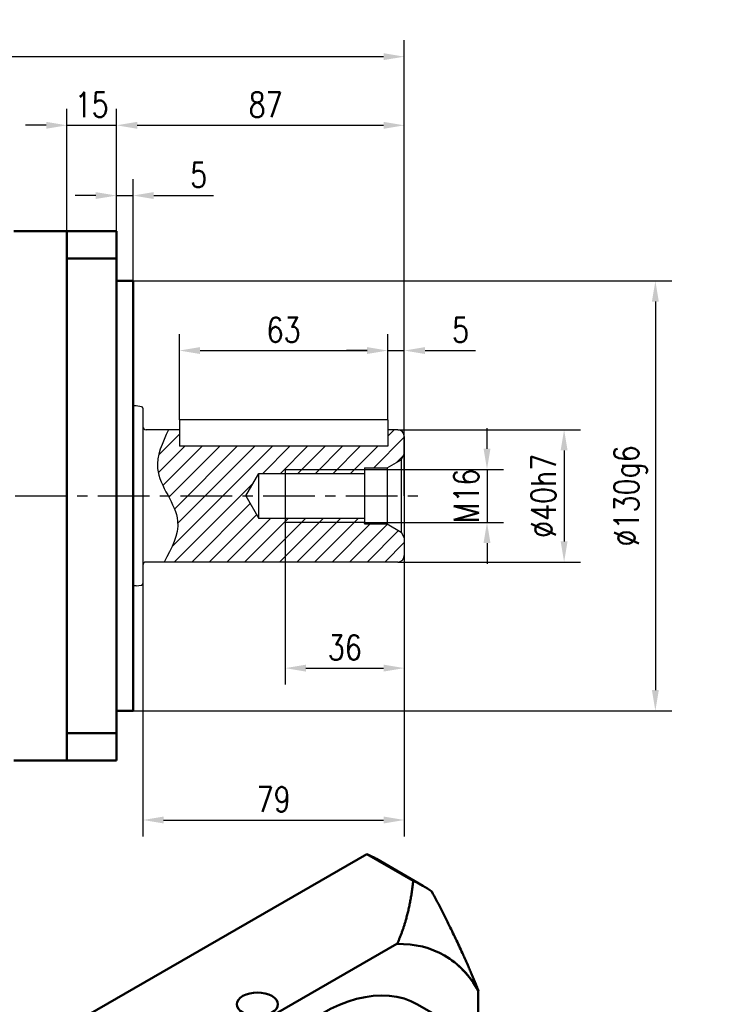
# Model space of a CAD drawing. Header units: inches. Extents: x 52 to 1026, y 12 to 645.
# Tile 4 of 5: x 551 to 763, y 310 to 608. Entities that reach past the tile are written whole.
import ezdxf

# ---------------------------------------------------------------- set-up
doc = ezdxf.new("R2010")
doc.units = ezdxf.units.IN
doc.header["$LTSCALE"] = 25
doc.header["$MEASUREMENT"] = 0
doc.linetypes.add('CENTER', pattern=[2, 1.25, -0.25, 0.25, -0.25])
doc.linetypes.add('实线', pattern=[0])
for name, color, linetype in [('1轮廓实线层', 7, 'Continuous'), ('2细线层', 4, 'Continuous'), ('3中心线层', 1, 'CENTER'), ('5剖面线层', 2, 'Continuous'), ('7标注层', 4, 'Continuous')]:
    doc.layers.add(name, color=color, linetype=linetype)
doc.layers.add('可见 (ISO)', color=7, linetype='实线', lineweight=50)
doc.styles.add('TH_GBDIM', font='romans.shx', dxfattribs={"width": 0.8, "bigfont": 'gbcbig.shx'})
doc.dimstyles.new('线性标注', dxfattribs={"dimscale": 2.5, "dimtxt": 3.5, "dimasz": 3, "dimexe": 2, "dimexo": 0, "dimgap": 1, "dimtad": 1, "dimdsep": 46, "dimtxsty": 'TH_GBDIM', "dimcen": 0.09, "dimclrt": 3, "dimadec": 0, "dimazin": 2, "dimtfac": 0.7, "dimtix": 1, "dimtmove": 0, "dimatfit": 0, "dimfxl": 1, "dimtzin": 0, "dimarcsym": 0})

# ---------------------------------------------------------------- blocks, each defined once
blk = doc.blocks.new('*D118')
at = {"layer": '7标注层', "color": 0, "lineweight": -2, "transparency": 16777216}
for p, q in [((580.38, 529.01), (748.26, 529.01)), ((743.26, 522.76), (743.26, 405.26)), ((584.77, 399.01), (748.26, 399.01))]:
    blk.add_line(p, q, dxfattribs=at)
at = {"layer": '7标注层', "color": 0, "transparency": 16777216}
for points in [[(742.21, 522.76), (744.3, 522.76), (743.26, 529.01)], [(742.21, 405.26), (744.3, 405.26), (743.26, 399.01)]]:
    blk.add_solid(points, dxfattribs=at)
at = {"layer": 'Defpoints', "color": 0, "transparency": 16777216}
for p in [(580.38, 529.01), (584.77, 399.01), (743.26, 399.01)]:
    blk.add_point(p, dxfattribs=at)
at = {"layer": '7标注层', "color": 3, "transparency": 16777216, "insert": (735.76, 464.01), "char_height": 7.5, "attachment_point": 5, "rotation": 90, "style": 'TH_GBDIM'}
blk.add_mtext('\\A1;%%c130g6', dxfattribs=at)
blk = doc.blocks.new('*D119')
at = {"layer": '7标注层', "color": 0, "lineweight": -2, "transparency": 16777216}
for p, q in [((665.38, 484.01), (720.67, 484.01)), ((715.67, 477.76), (715.67, 450.26)), ((665.38, 444.01), (720.67, 444.01))]:
    blk.add_line(p, q, dxfattribs=at)
at = {"layer": '7标注层', "color": 0, "transparency": 16777216}
for points in [[(714.63, 477.76), (716.72, 477.76), (715.67, 484.01)], [(714.63, 450.26), (716.72, 450.26), (715.67, 444.01)]]:
    blk.add_solid(points, dxfattribs=at)
at = {"layer": 'Defpoints', "color": 0, "transparency": 16777216}
for p in [(665.38, 484.01), (665.38, 444.01), (715.67, 444.01)]:
    blk.add_point(p, dxfattribs=at)
at = {"layer": '7标注层', "color": 3, "transparency": 16777216, "insert": (709.42, 464.01), "char_height": 7.5, "attachment_point": 5, "rotation": 90, "style": 'TH_GBDIM'}
blk.add_mtext('\\A1;%%c40h7', dxfattribs=at)
blk = doc.blocks.new('*D120')
at = {"layer": '7标注层', "color": 0, "lineweight": -2, "transparency": 16777216}
for p, q in [((692.37, 478.26), (692.37, 484.51)), ((655.04, 472.01), (697.37, 472.01)), ((692.37, 472.01), (692.37, 456.01)), ((655.04, 456.01), (697.37, 456.01)), ((692.37, 449.76), (692.37, 443.51))]:
    blk.add_line(p, q, dxfattribs=at)
at = {"layer": '7标注层', "color": 0, "transparency": 16777216}
for points in [[(691.33, 478.26), (693.41, 478.26), (692.37, 472.01)], [(691.33, 449.76), (693.41, 449.76), (692.37, 456.01)]]:
    blk.add_solid(points, dxfattribs=at)
at = {"layer": 'Defpoints', "color": 0, "transparency": 16777216}
for p in [(655.04, 472.01), (655.04, 456.01), (692.37, 456.01)]:
    blk.add_point(p, dxfattribs=at)
at = {"layer": '7标注层', "color": 3, "transparency": 16777216, "insert": (686.12, 464.01), "char_height": 7.5, "attachment_point": 5, "rotation": 90, "style": 'TH_GBDIM'}
blk.add_mtext('M16', dxfattribs=at)
blk = doc.blocks.new('*D121')
at = {"layer": '7标注层', "color": 0, "lineweight": -2, "transparency": 16777216}
for p, q in [((599.38, 487.01), (599.38, 512.96)), ((662.38, 487.01), (662.38, 512.96)), ((605.63, 507.96), (656.13, 507.96))]:
    blk.add_line(p, q, dxfattribs=at)
at = {"layer": '7标注层', "color": 0, "transparency": 16777216}
for points in [[(605.63, 509), (605.63, 506.92), (599.38, 507.96)], [(656.13, 509), (656.13, 506.92), (662.38, 507.96)]]:
    blk.add_solid(points, dxfattribs=at)
at = {"layer": 'Defpoints', "color": 0, "transparency": 16777216}
for p in [(662.38, 507.96), (599.38, 487.01), (662.38, 487.01)]:
    blk.add_point(p, dxfattribs=at)
at = {"layer": '7标注层', "color": 3, "transparency": 16777216, "insert": (630.88, 514.21), "char_height": 7.5, "attachment_point": 5, "style": 'TH_GBDIM'}
blk.add_mtext('63', dxfattribs=at)
blk = doc.blocks.new('*D122')
at = {"layer": '7标注层', "color": 0, "lineweight": -2, "transparency": 16777216}
for p, q in [((662.38, 487.01), (662.38, 512.96)), ((667.38, 480.44), (667.38, 512.96)), ((656.13, 507.96), (649.88, 507.96)), ((662.38, 507.96), (667.38, 507.96)), ((673.63, 507.96), (688.88, 507.96))]:
    blk.add_line(p, q, dxfattribs=at)
at = {"layer": '7标注层', "color": 0, "transparency": 16777216}
for points in [[(656.13, 509), (656.13, 506.92), (662.38, 507.96)], [(673.63, 509), (673.63, 506.92), (667.38, 507.96)]]:
    blk.add_solid(points, dxfattribs=at)
at = {"layer": 'Defpoints', "color": 0, "transparency": 16777216}
for p in [(667.38, 507.96), (662.38, 487.01), (667.38, 480.44)]:
    blk.add_point(p, dxfattribs=at)
at = {"layer": '7标注层', "color": 3, "transparency": 16777216, "insert": (684.38, 514.21), "char_height": 7.5, "attachment_point": 5, "style": 'TH_GBDIM'}
blk.add_mtext('5', dxfattribs=at)
blk = doc.blocks.new('*D123')
at = {"layer": '7标注层', "color": 0, "lineweight": -2, "transparency": 16777216}
for p, q in [((667.38, 448), (667.38, 360.99)), ((588.38, 437.54), (588.38, 360.99)), ((594.63, 365.99), (661.13, 365.99))]:
    blk.add_line(p, q, dxfattribs=at)
at = {"layer": '7标注层', "color": 0, "transparency": 16777216}
for points in [[(594.63, 367.03), (594.63, 364.95), (588.38, 365.99)], [(661.13, 367.03), (661.13, 364.95), (667.38, 365.99)]]:
    blk.add_solid(points, dxfattribs=at)
at = {"layer": 'Defpoints', "color": 0, "transparency": 16777216}
for p in [(667.38, 448), (588.38, 437.54), (667.38, 365.99)]:
    blk.add_point(p, dxfattribs=at)
at = {"layer": '7标注层', "color": 3, "transparency": 16777216, "insert": (627.88, 372.24), "char_height": 7.5, "attachment_point": 5, "style": 'TH_GBDIM'}
blk.add_mtext('79', dxfattribs=at)
blk = doc.blocks.new('*D124')
at = {"layer": '7标注层', "color": 0, "lineweight": -2, "transparency": 16777216}
for p, q in [((631.38, 456.01), (631.38, 406.92)), ((667.38, 449.15), (667.38, 406.92)), ((637.63, 411.92), (661.13, 411.92))]:
    blk.add_line(p, q, dxfattribs=at)
at = {"layer": '7标注层', "color": 0, "transparency": 16777216}
for points in [[(637.63, 412.96), (637.63, 410.88), (631.38, 411.92)], [(661.13, 412.96), (661.13, 410.88), (667.38, 411.92)]]:
    blk.add_solid(points, dxfattribs=at)
at = {"layer": 'Defpoints', "color": 0, "transparency": 16777216}
for p in [(631.38, 456.01), (667.38, 449.15), (667.38, 411.92)]:
    blk.add_point(p, dxfattribs=at)
at = {"layer": '7标注层', "color": 3, "transparency": 16777216, "insert": (649.38, 418.17), "char_height": 7.5, "attachment_point": 5, "style": 'TH_GBDIM'}
blk.add_mtext('36', dxfattribs=at)
blk = doc.blocks.new('*D125')
at = {"layer": '7标注层', "color": 0, "lineweight": -2, "transparency": 16777216}
for p, q in [((580.38, 543.51), (580.38, 581.07)), ((667.38, 480.44), (667.38, 581.07)), ((586.63, 576.07), (661.13, 576.07))]:
    blk.add_line(p, q, dxfattribs=at)
at = {"layer": '7标注层', "color": 0, "transparency": 16777216}
for points in [[(586.63, 577.11), (586.63, 575.03), (580.38, 576.07)], [(661.13, 577.11), (661.13, 575.03), (667.38, 576.07)]]:
    blk.add_solid(points, dxfattribs=at)
at = {"layer": 'Defpoints', "color": 0, "transparency": 16777216}
for p in [(667.38, 576.07), (580.38, 543.51), (667.38, 480.44)]:
    blk.add_point(p, dxfattribs=at)
at = {"layer": '7标注层', "color": 3, "transparency": 16777216, "insert": (625.47, 582.32), "char_height": 7.5, "attachment_point": 5, "style": 'TH_GBDIM'}
blk.add_mtext('87', dxfattribs=at)
blk = doc.blocks.new('*D130')
at = {"layer": '7标注层', "color": 0, "lineweight": -2, "transparency": 16777216}
for p, q in [((580.38, 516.13), (580.38, 559.83)), ((585.38, 529.01), (585.38, 559.83)), ((574.13, 554.83), (567.88, 554.83)), ((580.38, 554.83), (585.38, 554.83)), ((591.63, 554.83), (609.71, 554.83))]:
    blk.add_line(p, q, dxfattribs=at)
at = {"layer": '7标注层', "color": 0, "transparency": 16777216}
for points in [[(574.13, 555.87), (574.13, 553.79), (580.38, 554.83)], [(591.63, 555.87), (591.63, 553.79), (585.38, 554.83)]]:
    blk.add_solid(points, dxfattribs=at)
at = {"layer": 'Defpoints', "color": 0, "transparency": 16777216}
for p in [(585.38, 554.83), (585.38, 529.01), (580.38, 516.13)]:
    blk.add_point(p, dxfattribs=at)
at = {"layer": '7标注层', "color": 3, "transparency": 16777216, "insert": (605.21, 561.08), "char_height": 7.5, "attachment_point": 5, "style": 'TH_GBDIM'}
blk.add_mtext('5', dxfattribs=at)
blk = doc.blocks.new('*D131')
at = {"layer": '7标注层', "color": 0, "lineweight": -2, "transparency": 16777216}
for p, q in [((404.38, 533.81), (404.38, 601.84)), ((667.38, 464.01), (667.38, 601.84)), ((410.63, 596.84), (661.13, 596.84))]:
    blk.add_line(p, q, dxfattribs=at)
at = {"layer": '7标注层', "color": 0, "transparency": 16777216}
for points in [[(410.63, 597.88), (410.63, 595.8), (404.38, 596.84)], [(661.13, 597.88), (661.13, 595.8), (667.38, 596.84)]]:
    blk.add_solid(points, dxfattribs=at)
at = {"layer": 'Defpoints', "color": 0, "transparency": 16777216}
for p in [(667.38, 596.84), (404.38, 533.81), (667.38, 464.01)]:
    blk.add_point(p, dxfattribs=at)
at = {"layer": '7标注层', "color": 3, "transparency": 16777216, "insert": (535.88, 603.09), "char_height": 7.5, "attachment_point": 5, "style": 'TH_GBDIM'}
blk.add_mtext('263', dxfattribs=at)
blk = doc.blocks.new('*D137')
at = {"layer": '7标注层', "color": 0, "lineweight": -2, "transparency": 16777216}
for p, q in [((565.38, 525.38), (565.38, 581.07)), ((580.38, 525.38), (580.38, 581.07)), ((559.13, 576.07), (552.88, 576.07)), ((565.38, 576.07), (580.38, 576.07)), ((586.63, 576.07), (592.88, 576.07))]:
    blk.add_line(p, q, dxfattribs=at)
at = {"layer": '7标注层', "color": 0, "transparency": 16777216}
for points in [[(559.13, 577.11), (559.13, 575.03), (565.38, 576.07)], [(586.63, 577.11), (586.63, 575.03), (580.38, 576.07)]]:
    blk.add_solid(points, dxfattribs=at)
at = {"layer": 'Defpoints', "color": 0, "transparency": 16777216}
for p in [(580.38, 576.07), (565.38, 525.38), (580.38, 525.38)]:
    blk.add_point(p, dxfattribs=at)
at = {"layer": '7标注层', "color": 3, "transparency": 16777216, "insert": (572.88, 582.32), "char_height": 7.5, "attachment_point": 5, "style": 'TH_GBDIM'}
blk.add_mtext('15', dxfattribs=at)
blk = doc.blocks.new('B-GPBS160-单级')
at = {"layer": '可见 (ISO)', "ltscale": 1.31579}
for p, q in [((201, 294.04), (313.25, 358.85)), ((331.95, 348.06), (313.25, 358.85)), ((317.12, 356.89), (335.82, 346.09)), ((263.64, 287.1), (325.28, 322.69)), ((325.28, 322.69), (325.42, 322.61)), ((358.24, 303.66), (358.1, 303.74)), ((358.1, 303.74), (358.1, 284.15)), ((357.75, 284.36), (333.7, 298.24)), ((201, 294.04), (219.7, 283.25)), ((294.6, 294.2), (294.95, 294.4)), ((263.78, 287.02), (263.64, 287.1)), ((212.18, 270.23), (193.48, 281.03)), ((193.48, 151.41), (193.48, 281.03)), ((358.27, 281.17), (358.26, 281.17)), ((364.98, 277.29), (358.28, 281.17)), ((371.32, 252.35), (422.1, 281.67)), ((431.99, 275.95), (422.1, 281.67)), ((425.07, 280.13), (434.97, 274.41)), ((431.99, 275.95), (330.44, 217.32)), ((330.93, 216.79), (432.21, 275.26)), ((365.69, 276.89), (367.32, 275.94)), ((327.83, 272.97), (328.19, 273.17)), ((394.75, 265.88), (383.74, 272.24)), ((437.79, 272.04), (437.79, 171.84)), ((340.21, 266.23), (343.74, 268.27)), ((359.65, 258.68), (360.01, 258.88)), ((320.54, 223.04), (371.32, 252.35)), ((376.62, 237.76), (380.15, 242.16)), ((383.7, 237.14), (379.45, 239.59)), ((380.15, 242.16), (383.69, 241.85)), ((383.69, 241.85), (383.7, 237.14)), ((376.63, 233.05), (376.62, 237.76)), ((376.62, 234.78), (380.16, 232.74)), ((383.7, 237.14), (380.16, 232.74)), ((387.29, 237.03), (390.83, 234.99)), ((391.32, 235.59), (388.13, 237.44)), ((390.83, 234.99), (391.32, 235.59)), ((417.25, 235.57), (414.07, 237.4)), ((380.16, 232.74), (376.63, 233.05)), ((230.82, 159.08), (230.82, 230.26)), ((230.82, 230.26), (230.96, 230.17)), ((375, 229.85), (378.19, 228.01)), ((378.68, 227.98), (375.14, 230.02)), ((378.19, 228.01), (378.68, 227.98)), ((320.54, 223.04), (330.44, 217.32)), ((400.51, 216.46), (396.66, 207.38)), ((400.86, 216.26), (397.02, 207.18)), ((400.03, 206.21), (404.85, 214.97)), ((314.75, 154.37), (314.75, 213)), ((324.65, 207.29), (314.75, 213)), ((381.19, 210.43), (382.06, 202.82)), ((386.23, 204.98), (386.59, 213.35)), ((431.78, 209.38), (429, 210.99)), ((430.08, 214.24), (431.77, 214.09)), ((431.77, 214.09), (431.78, 209.38)), ((324.65, 207.29), (324.65, 90.03)), ((325.36, 90.18), (325.36, 207.13)), ((381.54, 210.22), (382.41, 202.62)), ((431.78, 209.38), (428.25, 204.98)), ((400.15, 201.85), (398.03, 203.08)), ((400.11, 205.05), (400.04, 205.09)), ((412.46, 205.1), (405.7, 198.79)), ((412.81, 204.89), (406.05, 198.59)), ((428.25, 204.98), (426.39, 205.14)), ((426.59, 205.94), (428.25, 204.98)), ((240.15, 199.89), (240.15, 199.48)), ((406.85, 194.74), (413.87, 199.8)), ((426.76, 200.22), (429.97, 198.37)), ((371.9, 191.63), (367.64, 195.69)), ((402.2, 192.3), (397.23, 195.17)), ((416.22, 197.03), (416.22, 197.85)), ((429.97, 198.37), (430.25, 197.96)), ((395.43, 191.89), (395.01, 191.64)), ((403.07, 191.89), (439.13, 171.07)), ((363.89, 189.61), (369.07, 187.04)), ((393.25, 189.2), (393.25, 186.86)), ((395.01, 186.75), (431.07, 165.93)), ((431.49, 166.66), (395.43, 187.48)), ((431.07, 163.21), (395.01, 184.03)), ((275.15, 181.72), (275.15, 181.32)), ((287.17, 174.38), (287.17, 170.29)), ((363.4, 172.61), (356.51, 170.45)), ((363.75, 172.4), (356.86, 170.25)), ((439.56, 170.82), (439.13, 171.07)), ((356.16, 164.07), (363.23, 167.73)), ((451.68, 163.73), (440.3, 170.3)), ((441.31, 168.37), (441.31, 166.04)), ((280.25, 150.12), (256.2, 164.01)), ((230.96, 158.99), (230.82, 159.08)), ((303.44, 161.31), (303.44, 160.9)), ((328.54, 154.48), (332.07, 158.88)), ((332.07, 158.88), (335.61, 158.57)), ((336, 162.23), (339.54, 160.18)), ((339.26, 160.59), (336.07, 162.44)), ((339.54, 160.18), (339.26, 160.59)), ((431.68, 129.09), (377.23, 160.53)), ((335.61, 153.86), (331.37, 156.31)), ((335.61, 158.57), (335.61, 153.86)), ((365.25, 156.5), (358.95, 149.14)), ((365.6, 156.29), (359.3, 148.94)), ((372.9, 154.65), (370.78, 155.88)), ((193.48, 151.41), (212.18, 140.62)), ((283.27, 151.27), (283.26, 151.27)), ((289.98, 147.39), (283.28, 151.26)), ((314.75, 95.74), (314.75, 154.37)), ((328.54, 149.77), (328.54, 154.48)), ((328.54, 151.5), (332.08, 149.46)), ((335.61, 153.86), (332.08, 149.46)), ((361.98, 145.55), (367.63, 153.73)), ((370.11, 153.09), (369.75, 153.29)), ((376.22, 151.05), (373.46, 141.93)), ((378.62, 142.71), (380.21, 151.58)), ((197.12, 149.04), (215.82, 138.25)), ((280.6, 149.92), (263.64, 140.13)), ((290.69, 146.98), (292.32, 146.04)), ((332.08, 149.46), (328.54, 149.77)), ((339.54, 146.15), (336, 148.2)), ((336.07, 147.27), (339.26, 145.43)), ((376.57, 150.84), (373.82, 141.73)), ((339.26, 145.43), (339.54, 146.15)), ((385.11, 143.14), (384.4, 142.74)), ((263.64, 140.13), (263.78, 140.05)), ((417.79, 137.11), (330.93, 86.96)), ((314.75, 127.32), (303.74, 133.67)), ((390.83, 130.57), (387.62, 132.42)), ((383.7, 126.1), (380.92, 127.7)), ((383.69, 130.73), (383.7, 126.1)), ((391.32, 130.54), (390.83, 130.57)), ((352.25, 122.98), (349.07, 124.82)), ((383.7, 126.1), (380.16, 121.7)), ((376.63, 122), (376.63, 122.35)), ((380.16, 121.7), (376.63, 122)), ((378.07, 122.91), (380.16, 121.7)), ((314.75, 95.74), (324.65, 90.03)), ((317.57, 93.93), (327.47, 88.22))]:
    blk.add_line(p, q, dxfattribs=at)
at = {"layer": '可见 (ISO)', "ltscale": 1.31579, "extrusion": (0, 0, -1)}
for centre, major_axis, start_param, end_param in [((257.12, 252.96), (60, 103.92), 6.220521, 6.283185), ((275.82, 242.17), (60, 103.92), 6.220521, 6.345849), ((294.6, 231.33), (50, 86.6), 5.948814, 6.617557), ((294.46, 231.41), (50, 86.6), 0.001414, 0.334371), ((294.95, 231.12), (-38.75, -67.12), 0, 3.141593), ((269.14, 298.28), (-8.25, 0), 5.497787, 11.780972), ((257.12, 252.96), (60, 103.92), 4.649725, 4.775053), ((319, 217.24), (-38.75, -67.12), 6.028497, 9.679466), ((294.6, 231.33), (50, 86.6), 4.378018, 5.04676), ((320.77, 216.22), (-37.5, -64.95), 6.282955, 9.425008), ((275.82, 242.17), (60, 103.92), 4.649725, 4.775053), ((328.19, 211.93), (-37.5, -64.95), 0, 3.141593), ((371.32, 187.03), (53.75, 93.1), 6.229268, 6.283185), ((381.57, 181.11), (53.5, 92.66), 6.231056, 6.335315), ((327.83, 212.14), (37.25, 64.52), 3.926991, 5.497787), ((360.01, 193.56), (40, 69.28), 4.854286, 6.141288), ((340.21, 204.99), (37.5, 64.95), 3.926991, 5.497787), ((427.47, 261.42), (2.75, 4.76), 5.542267, 10.165696), ((359.65, 193.77), (39.75, 68.85), 4.852193, 5.497787), ((381.22, 236.84), (4.75, 8.23), 5.523768, 7.509587), ((385.11, 179.07), (32.25, 55.86), 5.639351, 6.92702), ((384.75, 234.8), (-4.75, -8.23), 4.367994, 6.62758), ((381.22, 236.84), (-4.75, -8.23), 0.344395, 0.759417), ((385.11, 179.07), (32.25, 55.86), 4.068555, 5.356223), ((371.32, 187.03), (53.75, 93.1), 4.658472, 4.766306), ((385.11, 179.07), (-22, -38.11), 5.184251, 10.521623), ((384.75, 179.27), (22.5, 38.97), 5.503327, 7.391397), ((429.3, 209.08), (4.75, 8.23), 5.536075, 9.043441), ((381.57, 181.11), (53.5, 92.66), 4.660259, 4.764518), ((387.3, 213.71), (0.5, 0.866), 3.978091, 5.57328), ((385.11, 179.07), (21, 36.37), 5.57328, 6.048094), ((399.92, 216.56), (0.5, 0.866), 0.34745, 1.360097), ((400.27, 216.36), (0.5, 0.866), 6.048094, 7.643283), ((405.37, 214.71), (0.5, 0.866), 4.676223, 6.271412), ((385.11, 179.07), (21, 36.37), 6.271412, 6.746225), ((384.75, 179.27), (21, 36.37), 0.008418, 0.46304), ((334.97, 208.02), (2.75, 4.76), 5.542267, 10.165696), ((385.11, 179.07), (21, 36.37), 4.875149, 5.349962), ((380.84, 209.72), (0.5, 0.866), 5.349962, 6.945151), ((380.48, 209.92), (0.5, 0.866), 0.361367, 0.661966), ((360.01, 193.56), (-40, -69.28), 0.141897, 1.428899), ((359.65, 193.77), (39.75, 68.85), 3.926991, 4.572585), ((396.07, 207.49), (-0.5, -0.866), 4.50169, 6.040223), ((396.42, 207.28), (-0.5, -0.866), 4.50169, 6.040223), ((387.23, 177.85), (-13.13, -22.73), 5.578638, 10.124498), ((381.36, 202.32), (-0.5, -0.866), 3.803558, 5.342091), ((381.71, 202.11), (-0.5, -0.866), 3.803558, 5.342091), ((384.4, 179.48), (13.62, 23.6), 5.515971, 6.283185), ((386.93, 205.35), (-0.5, -0.866), 5.581151, 7.119684), ((386.58, 205.55), (-0.5, -0.866), 5.581151, 5.921818), ((400.55, 205.95), (-0.5, -0.866), 6.279283, 7.817816), ((412.25, 205.76), (-0.5, -0.866), 3.604633, 5.199822), ((412.61, 205.55), (-0.5, -0.866), 3.604633, 5.199822), ((432.84, 207.04), (-4.75, -8.23), 5.938791, 7.042602), ((405.84, 199.25), (-0.5, -0.866), 5.199822, 6.738354), ((405.49, 199.45), (-0.5, -0.866), 5.199822, 5.921818), ((384.75, 179.27), (-21, -36.37), 3.827951, 4.213855), ((385.11, 179.07), (-21, -36.37), 3.827951, 4.213855), ((413.96, 199.04), (0.5, 0.866), 5.374355, 6.969544), ((413.6, 199.24), (0.5, 0.866), 0.361367, 0.686358), ((368.2, 196.5), (-0.5, -0.866), 0.138367, 1.733556), ((406.94, 193.98), (0.5, 0.866), 3.835822, 5.374355), ((385.11, 179.07), (-32.25, -55.86), 4.068555, 4.39578), ((372.11, 192.65), (-0.5, -0.866), 4.88302, 5.976229), ((372.47, 192.45), (-0.5, -0.866), 4.88302, 6.421552), ((399.25, 189.69), (-5.4, 0), 5.497787, 8.63938), ((385.11, 179.07), (21, 36.37), 4.177017, 4.65183), ((363.41, 188.74), (0.5, 0.866), 4.65183, 6.247019), ((368.23, 186.37), (0.5, 0.866), 0.19045, 1.502367), ((368.58, 186.16), (0.5, 0.866), 6.247019, 7.785552), ((357.02, 171.14), (-0.5, -0.866), 5.723421, 7.31861), ((363.56, 173.49), (-0.5, -0.866), 4.184888, 5.723421), ((363.91, 173.29), (-0.5, -0.866), 4.184888, 5.723421), ((435.31, 168.86), (5.4, 0), 5.497787, 8.63938), ((356.67, 171.34), (-0.5, -0.866), 5.723421, 5.921818), ((363.19, 166.89), (0.5, 0.866), 5.548888, 7.08742), ((362.84, 167.1), (0.5, 0.866), 0.361367, 0.804235), ((384.4, 179.48), (-13.62, -23.6), 0, 0.767214), ((385.11, 179.07), (-21, -36.37), 0.337293, 0.812106), ((356.13, 163.23), (0.5, 0.866), 3.953699, 5.548888), ((294.6, 231.33), (-50, -86.6), 5.948814, 6.617557), ((333.14, 153.56), (4.75, 8.23), 5.523768, 5.938791), ((336.67, 151.51), (4.75, 8.23), 5.938791, 8.198376), ((384.75, 179.27), (-22.5, -38.97), 5.172943, 7.063043), ((364.92, 157.04), (0.5, 0.866), 0.345164, 1.883696), ((365.28, 156.84), (0.5, 0.866), 0.345164, 1.883696), ((257.12, 252.96), (-60, -103.92), 0, 0.062664), ((368.05, 153.32), (0.5, 0.866), 4.850756, 6.389289), ((375.57, 150.99), (0.5, 0.866), 0.361311, 1.185565), ((375.92, 150.79), (0.5, 0.866), 5.930217, 7.46875), ((384.75, 179.27), (-21, -36.37), 5.224214, 5.699028), ((380.9, 151.8), (0.5, 0.866), 4.152624, 5.691157), ((392.59, 151.57), (-0.5, -0.866), 4.631747, 5.224214), ((392.94, 151.36), (-0.5, -0.866), 4.631747, 5.224214), ((443.09, 145.59), (4.25, 7.36), 3.926991, 10.210176), ((439.41, 147.72), (-4.25, -7.36), 3.588948, 5.83583), ((333.14, 153.56), (-4.75, -8.23), 5.056784, 7.042602), ((358.63, 149.69), (-0.5, -0.866), 5.025289, 5.922258), ((358.98, 149.48), (-0.5, -0.866), 5.025289, 6.620478), ((385.11, 179.07), (-21, -36.37), 5.224214, 5.699028), ((294.46, 231.41), (-50, -86.6), 5.948814, 6.281771), ((385.11, 179.07), (-32.25, -55.86), 5.639351, 6.92702), ((362.41, 145.14), (-0.5, -0.866), 0.113974, 1.709163), ((385.11, 179.07), (-21, -36.37), 5.922346, 6.39716), ((385.11, 179.07), (-32.25, -55.86), 5.027664, 5.356223), ((275.82, 242.17), (-60, -103.92), 6.220521, 6.345849), ((384.75, 179.27), (-21, -36.37), 5.922346, 6.274767), ((372.81, 141.88), (-0.5, -0.866), 4.327157, 5.922346), ((373.17, 141.67), (-0.5, -0.866), 4.327157, 5.922346), ((379.31, 142.92), (-0.5, -0.866), 5.699028, 7.294217), ((378.96, 143.13), (-0.5, -0.866), 5.699028, 5.921818), ((381.22, 125.79), (4.75, 8.23), 0.381337, 3.888703), ((384.75, 123.75), (4.75, 8.23), 5.523768, 6.62758), ((334.97, 101.21), (2.75, 4.76), 5.542267, 10.165696), ((371.32, 187.03), (-53.75, -93.1), 0, 0.053917), ((381.57, 181.11), (-53.5, -92.66), 6.231056, 6.335315)]:
    blk.add_ellipse(centre, major_axis=major_axis, ratio=0.57735, start_param=start_param, end_param=end_param, dxfattribs=at)
at = {"layer": '可见 (ISO)', "ltscale": 1.31579}
for centre, major_axis, start_param, end_param in [((294.6, 231.33), (-38.5, -66.68), 3.926991, 5.497787), ((320.76, 216.22), (37.5, 64.95), 0, 3.141593), ((320.78, 216.21), (37.5, 64.95), 0, 3.141593), ((320.76, 216.22), (37.5, 64.96), 6.269993, 9.43797), ((327.48, 212.34), (37.5, 64.95), 6.273757, 9.434206), ((343.74, 202.95), (40, 69.28), 0, 3.141593), ((381.22, 181.32), (53.75, 93.1), 6.229268, 6.337103), ((327.83, 212.14), (-37.25, -64.52), 3.926991, 5.497787), ((359.3, 193.97), (40, 69.28), 0.121344, 1.449452), ((427.82, 261.22), (3, 5.2), 5.497787, 11.780972), ((359.65, 193.77), (-39.75, -68.85), 3.926991, 4.572585), ((381.57, 236.63), (5, 8.66), 5.1221, 9.015067), ((384.75, 179.27), (32.5, 56.29), 5.641165, 6.925206), ((381.57, 181.11), (32.5, 56.29), 0, 0.641789), ((385.11, 234.59), (-5, -8.66), 5.925205, 8.211962), ((381.57, 181.11), (-32.5, -56.29), 4.0706, 5.354178), ((384.75, 179.27), (-32.5, -56.29), 4.070369, 5.354409), ((370.97, 187.24), (-53.5, -92.66), 4.660259, 4.764518), ((385.11, 179.07), (22.75, 39.4), 5.169502, 10.540465), ((429.66, 208.87), (5, 8.66), 3.605712, 7.082357), ((381.22, 181.32), (-53.75, -93.1), 4.658472, 4.766306), ((384.4, 179.48), (22.5, 38.97), 5.497787, 6.275328), ((335.32, 207.81), (3, 5.2), 5.497787, 11.780972), ((433.19, 206.83), (-5, -8.66), 4.354408, 6.641166), ((359.3, 193.97), (-40, -69.28), 4.833733, 6.161841), ((359.65, 193.77), (-39.75, -68.85), 4.852193, 5.497787), ((385.11, 179.07), (14.12, 24.47), 5.874551, 9.833412), ((386.52, 178.25), (13.62, 23.6), 5.540933, 10.171462), ((384.75, 179.27), (15, 25.98), 0.242963, 0.702034), ((385.11, 179.07), (15, 25.98), 0.242963, 0.702034), ((385.11, 179.07), (15, 25.98), 5.828016, 6.287088), ((384.75, 179.27), (-15, -25.98), 4.082687, 4.541758), ((385.11, 179.07), (-15, -25.98), 4.082687, 4.541758), ((387.23, 177.85), (10, 17.32), 0, 3.141593), ((399.25, 189.2), (-6, 0), 5.497787, 7.068583), ((385.11, 179.07), (15, 25.98), 5.445782, 5.588956), ((384.75, 179.27), (-15, -25.98), 4.780819, 5.23989), ((385.11, 179.07), (-15, -25.98), 4.780819, 5.23989), ((435.31, 168.37), (6, 0), 3.926991, 7.068583), ((384.75, 179.27), (-15, -25.98), 5.47895, 5.938022), ((385.11, 179.07), (-15, -25.98), 5.47895, 5.938022), ((333.49, 153.35), (-5, -8.66), 3.551304, 7.444271), ((337.03, 151.31), (5, 8.66), 4.354408, 6.641166), ((385.11, 179.07), (15, 25.98), 3.733621, 3.982661), ((384.75, 179.27), (-15, -25.98), 6.18801, 6.283185), ((385.11, 179.07), (-15, -25.98), 6.177082, 6.636153), ((439.41, 147.72), (4, 6.93), 3.541685, 5.883093), ((381.57, 181.11), (-32.5, -56.29), 5.641397, 6.283185), ((384.75, 179.27), (-32.5, -56.29), 5.641165, 6.925206), ((384.4, 179.48), (-22.5, -38.97), 0.007857, 0.785398), ((381.57, 125.59), (-5, -8.66), 5.484014, 8.960658), ((385.11, 123.55), (5, 8.66), 5.925205, 8.211962), ((335.32, 101), (3, 5.2), 5.497787, 11.780972), ((381.22, 181.32), (-53.75, -93.1), 6.229268, 6.337103)]:
    blk.add_ellipse(centre, major_axis=major_axis, ratio=0.57735, start_param=start_param, end_param=end_param, dxfattribs=at)
for points, weights in [([(325.42, 322.61), (330.27, 333.09), (331.95, 348.06)], [1, 1.02242093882, 1.01768911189]), ([(339.46, 343.72), (351.58, 320.78), (358.24, 303.66)], [1.01768911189, 1.02242093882, 1]), ([(219.7, 283.25), (245.62, 284.22), (263.78, 287.02)], [1.01768911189, 1.02242093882, 1]), ([(230.96, 230.17), (224.3, 247.3), (212.18, 270.23)], [1, 1.02242093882, 1.01768911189]), ([(376.62, 236.5), (377.63, 238.15), (379.45, 239.59)], [1.05854321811, 1.11549119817, 1]), ([(379.45, 239.59), (379.29, 240.35), (379.21, 240.99)], [1, 1.03909076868, 1.05842610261]), ([(390.83, 234.99), (391.17, 234.96), (391.54, 234.92)], [1, 1.00054563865, 1]), ([(391.54, 234.92), (391.43, 235.26), (391.32, 235.59)], [1, 1.00001164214, 1]), ([(378.19, 228.01), (378.43, 227.75), (378.67, 227.49)], [1, 1.0000116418, 1]), ([(378.67, 227.49), (378.68, 227.74), (378.68, 227.98)], [1, 1.00054563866, 1]), ([(430.25, 213.12), (430.25, 212.84), (430.26, 212.57)], [1, 1.00001164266, 1]), ([(429.97, 198.37), (430.11, 198.05), (430.26, 197.71)], [1, 1.00054563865, 1]), ([(430.26, 197.71), (430.25, 197.83), (430.25, 197.96)], [1, 1.00001164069, 1]), ([(212.18, 140.62), (224.3, 149.56), (230.96, 158.99)], [1.01768911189, 1.02242093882, 1]), ([(339.96, 160.43), (339.61, 160.51), (339.26, 160.59)], [1, 1.00001164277, 1]), ([(339.54, 160.18), (339.74, 160.3), (339.96, 160.43)], [1, 1.0005456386, 1]), ([(328.54, 153.22), (329.55, 154.87), (331.37, 156.31)], [1.05854321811, 1.11549119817, 1]), ([(331.37, 156.31), (331.2, 157.07), (331.13, 157.7)], [1, 1.03909076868, 1.05842610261]), ([(339.26, 145.43), (339.61, 145.5), (339.96, 145.57)], [1, 1.00001164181, 1]), ([(339.96, 145.57), (339.74, 145.87), (339.54, 146.15)], [1, 1.00054563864, 1]), ([(263.78, 140.05), (245.62, 137.25), (219.7, 136.28)], [1, 1.02242093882, 1.01768911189]), ([(391.54, 130.65), (391.17, 130.61), (390.83, 130.57)], [1, 1.0005456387, 1]), ([(391.32, 130.54), (391.43, 130.59), (391.54, 130.65)], [1, 1.00001164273, 1]), ([(378.67, 123.22), (378.43, 123.09), (378.19, 122.96)], [1, 1.00001164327, 1])]:
    blk.add_rational_spline(points, weights, degree=2, dxfattribs=at)
for points in [[(432.21, 275.26), (432.14, 275.49), (432.07, 275.72), (431.99, 275.95)], [(437.79, 272.04), (437.79, 272.23), (437.79, 272.42), (437.79, 272.61)], [(388.13, 237.44), (387.85, 237.31), (387.57, 237.17), (387.29, 237.03)], [(388.13, 237.44), (388.14, 237.44), (388.14, 237.44), (388.15, 237.44)], [(375.14, 230.02), (375.09, 229.97), (375.04, 229.91), (375, 229.85)], [(375, 229.84), (375, 229.84), (375, 229.85), (375, 229.85)], [(320.33, 222.91), (320.4, 222.95), (320.47, 222.99), (320.54, 223.04)], [(330.93, 216.79), (330.77, 216.96), (330.61, 217.14), (330.44, 217.32)], [(314.75, 213), (314.75, 213.09), (314.75, 213.17), (314.75, 213.25)], [(325.36, 207.13), (325.12, 207.18), (324.89, 207.23), (324.65, 207.29)], [(336.07, 162.44), (336.05, 162.37), (336.02, 162.3), (336, 162.23)], [(336.07, 162.44), (336.08, 162.44), (336.08, 162.44), (336.08, 162.44)], [(336, 148.2), (336.02, 147.89), (336.05, 147.58), (336.07, 147.27)], [(336.08, 147.25), (336.08, 147.26), (336.08, 147.26), (336.07, 147.27)], [(324.65, 90.03), (324.89, 90.08), (325.12, 90.13), (325.36, 90.18)], [(330.93, 86.96), (330.77, 86.87), (330.61, 86.78), (330.44, 86.68)]]:
    blk.add_open_spline(points, degree=3, dxfattribs=at)
for points, knots in [([(384.16, 245.51), (384.5, 245.26), (384.8, 244.95), (385.41, 244.09), (385.67, 243.5), (386.01, 242.14), (386.06, 241.35), (385.95, 239.66), (385.77, 238.76), (385.2, 236.97), (384.81, 236.09), (383.87, 234.42), (383.32, 233.63), (382.1, 232.21), (381.43, 231.58), (380.02, 230.55), (379.27, 230.15), (377.78, 229.66), (377.04, 229.56), (376, 229.69), (375.7, 229.76), (375.41, 229.87)], [0.325712, 0.325712, 0.325712, 0.325712, 0.520232, 0.520232, 0.801983, 0.801983, 1.128945, 1.128945, 1.471833, 1.471833, 1.81201, 1.81201, 2.150143, 2.150143, 2.489862, 2.489862, 2.832764, 2.832764, 3.163257, 3.163257, 3.303724, 3.303724, 3.303724, 3.303724]), ([(432.24, 217.75), (432.58, 217.5), (432.88, 217.19), (433.5, 216.33), (433.75, 215.74), (434.09, 214.38), (434.14, 213.59), (434.03, 211.9), (433.85, 211), (433.28, 209.21), (432.9, 208.33), (431.96, 206.65), (431.41, 205.86), (430.19, 204.44), (429.52, 203.82), (428.1, 202.79), (427.36, 202.39), (426.47, 202.1), (426.33, 202.06), (426.2, 202.02)], [0.325712, 0.325712, 0.325712, 0.325712, 0.520232, 0.520232, 0.801983, 0.801983, 1.128945, 1.128945, 1.471833, 1.471833, 1.81201, 1.81201, 2.150143, 2.150143, 2.489862, 2.489862, 2.832764, 2.832764, 2.892824, 2.892824, 2.892824, 2.892824]), ([(395.01, 184.03), (394.47, 184.34), (394.01, 184.78), (393.4, 185.77), (393.25, 186.34), (393.25, 186.86)], [-1.8202596, -1.8202596, -1.8202596, -1.8202596, -1.5926933, -1.5926933, -1.3651269, -1.3651269, -1.3651269, -1.3651269]), ([(441.31, 166.04), (441.31, 165.7), (441.16, 165.34), (440.55, 164.63), (440.09, 164.28), (439.02, 163.66), (438.34, 163.35), (436.86, 162.86), (436.06, 162.67), (434.56, 162.49), (433.76, 162.47), (432.28, 162.68), (431.61, 162.9), (431.07, 163.21)], [0.455133, 0.455133, 0.455133, 0.455133, 0.682631, 0.682631, 0.91013, 0.91013, 1.137628, 1.137628, 1.365127, 1.365127, 1.592693, 1.592693, 1.82026, 1.82026, 1.82026, 1.82026]), ([(431.68, 129.09), (432.75, 128.47), (433.98, 128.11), (436.62, 127.9), (438.04, 128.1), (441.05, 129.04), (442.63, 129.86), (445.72, 132.02), (447.23, 133.38), (449.99, 136.48), (451.25, 138.22), (453.4, 141.9), (454.29, 143.85), (455.64, 147.76), (456.1, 149.74), (456.49, 153.55), (456.43, 155.39), (455.74, 158.72), (455.12, 160.22), (453.52, 162.38), (452.66, 163.16), (451.68, 163.73)], [0.785398, 0.785398, 0.785398, 0.785398, 1.054718, 1.054718, 1.347306, 1.347306, 1.67552, 1.67552, 2.012641, 2.012641, 2.347303, 2.347303, 2.680556, 2.680556, 3.015072, 3.015072, 3.352139, 3.352139, 3.681276, 3.681276, 3.926991, 3.926991, 3.926991, 3.926991]), ([(336.27, 162.07), (336.53, 161.85), (336.77, 161.6), (337.33, 160.81), (337.58, 160.22), (337.92, 158.86), (337.98, 158.06), (337.86, 156.38), (337.68, 155.48), (337.12, 153.69), (336.73, 152.81), (335.79, 151.13), (335.24, 150.34), (334.02, 148.92), (333.35, 148.29), (331.93, 147.27), (331.19, 146.87), (329.7, 146.38), (328.95, 146.28), (327.84, 146.42), (327.45, 146.52), (327.09, 146.68)], [0.364165, 0.364165, 0.364165, 0.364165, 0.520232, 0.520232, 0.801983, 0.801983, 1.128945, 1.128945, 1.471833, 1.471833, 1.81201, 1.81201, 2.150143, 2.150143, 2.489862, 2.489862, 2.832764, 2.832764, 3.163257, 3.163257, 3.342176, 3.342176, 3.342176, 3.342176]), ([(385.78, 132.01), (385.79, 131.95), (385.81, 131.89), (386.01, 131.1), (386.06, 130.3), (385.95, 128.61), (385.77, 127.72), (385.2, 125.93), (384.81, 125.05), (383.87, 123.37), (383.32, 122.58), (382.1, 121.16), (381.43, 120.53), (380.02, 119.51), (379.27, 119.11), (377.78, 118.62), (377.04, 118.52), (375.92, 118.66), (375.54, 118.76), (375.18, 118.92)], [0.775065, 0.775065, 0.775065, 0.775065, 0.801983, 0.801983, 1.128945, 1.128945, 1.471833, 1.471833, 1.81201, 1.81201, 2.150143, 2.150143, 2.489862, 2.489862, 2.832764, 2.832764, 3.163257, 3.163257, 3.342176, 3.342176, 3.342176, 3.342176])]:
    blk.add_open_spline(points, degree=3, knots=knots, dxfattribs=at)

msp = doc.modelspace()

# ---------------------------------------------------------------- hatches: boundary and pattern name
at = {"layer": '5剖面线层'}
h = msp.add_hatch(dxfattribs=at)
h.set_pattern_fill('ANSI31', color=2, scale=30)
edge = h.paths.add_edge_path()
edge.add_line((666.381, 453.085), (662.175, 455.513))
edge.add_line((662.175, 455.513), (655.375, 455.513))
edge.add_line((655.375, 455.513), (655.375, 456.013))
edge.add_line((655.375, 456.013), (631.375, 456.013))
edge.add_line((631.375, 456.013), (631.375, 457.213))
edge.add_line((631.375, 457.213), (623.375, 457.213))
edge.add_line((623.375, 457.213), (619.449, 464.013))
edge.add_line((619.449, 464.013), (595.998, 464.013))
edge.add_spline(control_points=[(595.998, 464.013), (597.332, 461.461), (600.655, 454.897), (597.024, 448.145), (594.803, 444.013)], knot_values=[21.0189714, 21.0189714, 21.0189714, 21.0189714, 29.2526259, 42.227396, 42.227396, 42.227396, 42.227396], degree=3, periodic=0)
edge.add_line((594.803, 444.013), (665.375, 444.013))
edge.add_arc((665.375, 446.013), 2, 270, 360)
edge.add_line((667.375, 446.013), (667.375, 451.363))
edge.add_line((667.375, 451.363), (666.381, 453.085))
edge = h.paths.add_edge_path()
edge.add_line((623.375, 470.813), (631.375, 470.813))
edge.add_line((631.375, 470.813), (631.375, 472.013))
edge.add_line((631.375, 472.013), (655.375, 472.013))
edge.add_line((655.375, 472.013), (655.375, 472.513))
edge.add_line((655.375, 472.513), (662.175, 472.513))
edge.add_line((662.175, 472.513), (666.381, 474.942))
edge.add_line((666.381, 474.942), (667.375, 476.663))
edge.add_line((667.375, 476.663), (667.375, 482.013))
edge.add_arc((665.375, 482.013), 2, 0, 90)
edge.add_line((665.375, 484.013), (662.375, 484.013))
edge.add_line((662.375, 484.013), (662.375, 479.013))
edge.add_line((662.375, 479.013), (599.375, 479.013))
edge.add_line((599.375, 479.013), (599.375, 484.013))
edge.add_line((599.375, 484.013), (596.108, 484.013))
edge.add_spline(control_points=[(596.108, 484.013), (594.249, 480.073), (591.043, 473.28), (594.568, 466.751), (595.998, 464.013)], knot_values=[0, 0, 0, 0, 12.1898828, 21.0189714, 21.0189714, 21.0189714, 21.0189714], degree=3, periodic=0)
edge.add_line((595.998, 464.013), (619.449, 464.013))
edge.add_line((619.449, 464.013), (623.375, 470.813))
h.paths.add_polyline_path([(655.375, 472.013), (631.375, 472.013), (631.375, 470.813), (655.375, 470.813)], flags=17)
h.paths.add_polyline_path([(655.375, 457.213), (631.375, 457.213), (631.375, 456.013), (655.375, 456.013)], flags=17)

# ---------------------------------------------------------------- linework, layer by layer
for p, q in [((587.962, 490.983), (586.375, 491.263)), ((588.375, 490.491), (588.375, 463.763)), ((662.375, 487.013), (599.375, 487.013)), ((599.375, 487.013), (599.375, 479.013)), ((662.375, 487.013), (662.375, 479.013)), ((599.375, 484.013), (589.375, 484.013)), ((665.375, 484.013), (662.375, 484.013)), ((667.375, 482.013), (667.375, 446.013)), ((662.375, 479.013), (599.375, 479.013)), ((588.375, 464.013), (588.375, 437.285)), ((665.375, 444.013), (589.375, 444.013)), ((586.375, 436.763), (587.962, 437.043))]:
    msp.add_line(p, q)
for centre, radius, start, end in [((587.875, 490.491), 0.5, 0, 80), ((589.375, 485.013), 1, 180, 270), ((665.375, 482.013), 2, 0, 90), ((589.375, 443.013), 1, 90, 180), ((665.375, 446.013), 2, 270, 0), ((587.875, 437.535), 0.5, 280, 0)]:
    msp.add_arc(centre, radius, start, end)
at = {"layer": '1轮廓实线层'}
for p, q in [((586.375, 491.263), (585.375, 491.263)), ((666.381, 474.942), (667.375, 476.663)), ((667.375, 476.663), (667.375, 451.363)), ((662.175, 472.513), (666.381, 474.942)), ((666.381, 474.942), (666.381, 453.085)), ((619.449, 464.013), (623.375, 470.813)), ((623.375, 457.213), (623.375, 470.813)), ((623.375, 470.813), (655.375, 470.813)), ((631.375, 472.013), (631.375, 456.013)), ((655.375, 472.513), (662.175, 472.513)), ((655.375, 472.513), (655.375, 455.513)), ((662.175, 472.513), (662.175, 455.513)), ((619.449, 464.013), (623.375, 457.213)), ((655.375, 457.213), (623.375, 457.213)), ((586.375, 436.763), (585.375, 436.763))]:
    msp.add_line(p, q, dxfattribs=at)
at = {"layer": '1轮廓实线层', "extrusion": (0, -1.22465e-16, -1)}
for p, q in [((655.375, 455.513), (662.175, 455.513)), ((662.175, 455.513), (666.381, 453.085)), ((666.381, 453.085), (667.375, 451.363))]:
    msp.add_line(p, q, dxfattribs=at)
at = {"layer": '2细线层'}
msp.add_line((631.375, 472.013), (655.375, 472.013), dxfattribs=at)
at = {"layer": '2细线层', "extrusion": (0, -1.22465e-16, -1)}
msp.add_line((631.375, 456.013), (655.375, 456.013), dxfattribs=at)
at = {"layer": '2细线层'}
msp.add_spline([(596.108, 484.013), (592.794, 472.283), (598.864, 456.336), (594.803, 444.013)], degree=3, dxfattribs=at)
at = {"layer": '3中心线层', "ltscale": 0.5}
msp.add_line((399.727, 464.013), (671.493, 464.013), dxfattribs=at)
at = {"layer": '可见 (ISO)', "ltscale": 1.31579}
for p, q in [((565.375, 544.013), (549.375, 544.013)), ((565.375, 544.013), (565.375, 535.82)), ((565.375, 544.013), (580.375, 544.013)), ((580.375, 535.82), (580.375, 544.013)), ((580.375, 544.013), (580.375, 392.206)), ((580.375, 535.82), (565.375, 535.82)), ((565.375, 464.013), (565.375, 535.82)), ((585.375, 529.013), (580.375, 529.013)), ((585.375, 473.553), (585.375, 529.013)), ((585.375, 528.32), (585.375, 528.309)), ((585.375, 473.553), (585.375, 472.512)), ((585.375, 472.512), (585.375, 455.515)), ((565.375, 392.206), (565.375, 464.013)), ((585.375, 455.515), (585.375, 454.474)), ((585.375, 399.014), (585.375, 454.474)), ((580.375, 399.014), (585.375, 399.014)), ((585.375, 399.055), (585.375, 399.044)), ((565.375, 392.206), (565.375, 384.013)), ((565.375, 392.206), (580.375, 392.206)), ((580.375, 384.013), (580.375, 392.206)), ((565.375, 384.013), (549.375, 384.013)), ((580.375, 384.013), (565.375, 384.013))]:
    msp.add_line(p, q, dxfattribs=at)

# ---------------------------------------------------------------- block references
at = {"xscale": 0.75, "yscale": 0.75, "zscale": 0.75}
msp.add_blockref('B-GPBS160-单级', (421.117, 86.551), dxfattribs=at)

# ---------------------------------------------------------------- dimensions: what is measured, and where the dimension line sits
at = {"layer": '7标注层'}
for base, p1, p2, picture, middle in [((667.375, 596.843), (404.375, 533.814), (667.375, 464.013), '*D131', (535.875, 603.093)), ((580.375, 576.069), (565.375, 525.376), (580.375, 525.376), '*D137', (572.875, 582.319)), ((662.375, 507.963), (599.375, 487.013), (662.375, 487.013), '*D121', (630.875, 514.213)), ((667.375, 411.92), (631.375, 456.013), (667.375, 449.146), '*D124', (649.375, 418.17)), ((667.375, 365.988), (588.375, 437.535), (667.375, 448.003), '*D123', (627.875, 372.238))]:
    dim = msp.add_linear_dim(base=base, p1=p1, p2=p2, dimstyle='线性标注', override={"dimtxt": 3, "dimasz": 2.5, "dimadec": 2}, dxfattribs=at)
    dim.commit()
    dim.dimension.update_dxf_attribs({"geometry": picture, "text_midpoint": middle})
for base, p1, p2, picture, middle in [((667.375, 576.069), (580.375, 543.513), (667.375, 480.438), '*D125', (625.475, 576.069)), ((585.375, 554.83), (580.375, 516.133), (585.375, 529.013), '*D130', (605.209, 554.83)), ((667.375, 507.963), (662.375, 487.013), (667.375, 480.438), '*D122', (684.375, 507.963))]:
    dim = msp.add_linear_dim(base=base, p1=p1, p2=p2, dimstyle='线性标注', override={"dimtxt": 3, "dimasz": 2.5, "dimadec": 2}, dxfattribs=at)
    dim.commit()
    dim.dimension.update_dxf_attribs({"geometry": picture, "text_midpoint": middle, "dimtype": 160})
for base, p1, p2, text, picture, middle in [((743.256, 399.013), (580.375, 529.013), (584.768, 399.013), '\\A1;%%c<>g6', '*D118', (735.756, 464.013)), ((715.674, 444.013), (665.375, 484.013), (665.375, 444.013), '\\A1;%%c<>h7', '*D119', (709.424, 464.013))]:
    dim = msp.add_linear_dim(base=base, p1=p1, p2=p2, angle=90, text=text, dimstyle='线性标注', override={"dimtxt": 3, "dimasz": 2.5, "dimadec": 2}, dxfattribs=at)
    dim.commit()
    dim.dimension.update_dxf_attribs({"geometry": picture, "text_midpoint": middle})
dim = msp.add_linear_dim(base=(692.37, 456.013), p1=(655.042, 472.013), p2=(655.042, 456.013), angle=90, text='M<>', dimstyle='线性标注', override={"dimtxt": 3, "dimasz": 2.5, "dimadec": 2}, dxfattribs=at)
dim.commit()
dim.dimension.update_dxf_attribs({"geometry": '*D120', "text_midpoint": (692.37, 464.013), "dimtype": 160})

doc.saveas('drawing.dxf')
